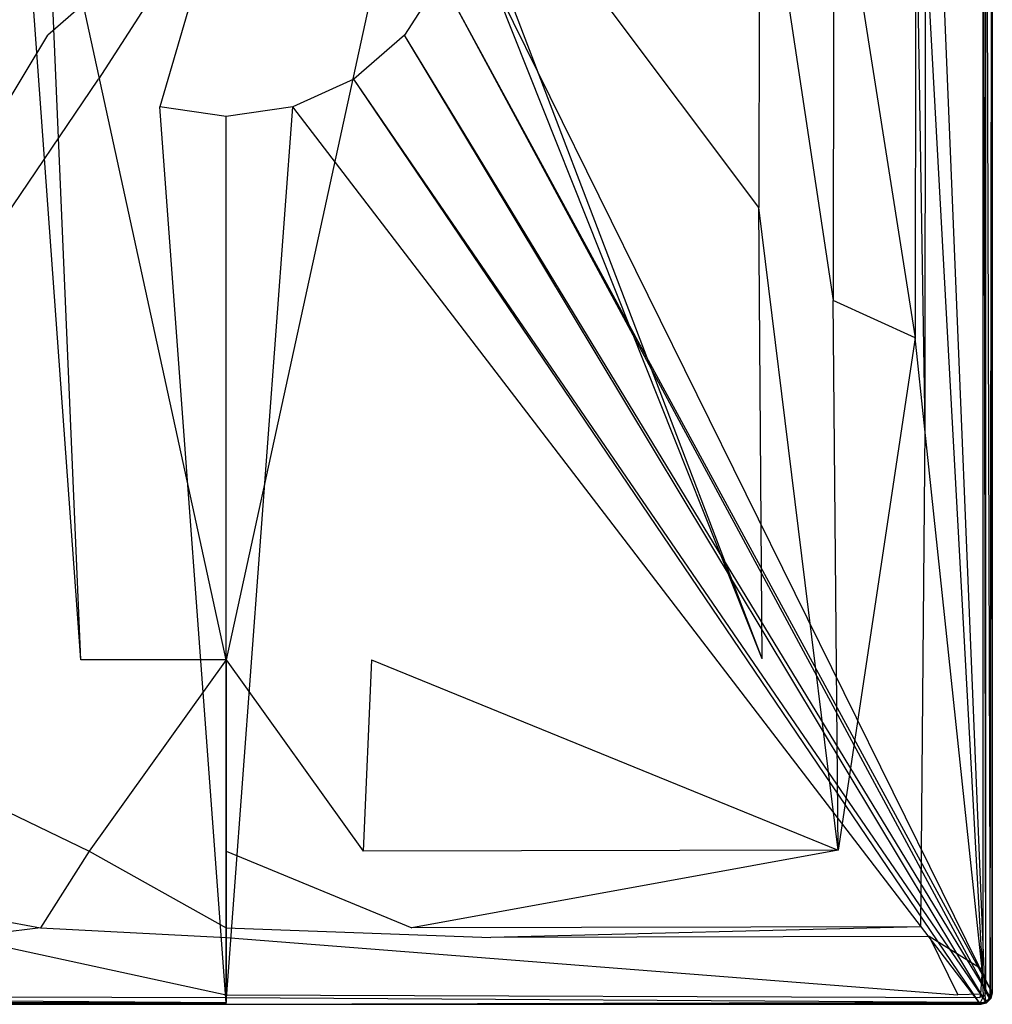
# Model space of a CAD drawing. Extents: x 0 to 0.8, y -0.8 to 0.
# Tile 2 of 7: x 0.292 to 0.8, y -0.8 to -0.286. Entities that reach past the tile are written whole.
import ezdxf

# ---------------------------------------------------------------- set-up
doc = ezdxf.new("R2010")
doc.units = 0
doc.layers.add('L0_WANNE_N_UDA8080ARA115V___0__', color=7, linetype='CONTINUOUS')

msp = doc.modelspace()

# ---------------------------------------------------------------- linework, layer by layer
at = {"layer": 'L0_WANNE_N_UDA8080ARA115V___0__', "color": 8}
for points, invisible_edges in [([(0.799483, -0.793049), (0.522017, -0.230664), (0.799501, -0.011176), (0.799483, -0.793049)], 14), ([(0.765069, -0.043614, 0.015), (0.795081, -0.768866, 0.015), (0.795081, -0.012615, 0.015), (0.765069, -0.043614, 0.015)], 14), ([(0.795081, -0.012615, 0.015), (0.7965, -0.793539, 0.015), (0.7965, -0.011237, 0.015), (0.795081, -0.012615, 0.015)], 14), ([(0.7965, -0.793539, 0.015), (0.795081, -0.012615, 0.015), (0.795081, -0.768866, 0.015), (0.7965, -0.793539, 0.015)], 13), ([(0.7965, -0.011237, 0.015), (0.798963, -0.793863, 0.013975), (0.798963, -0.010917, 0.013975), (0.7965, -0.011237, 0.015)], 14), ([(0.798963, -0.793863, 0.013975), (0.7965, -0.011237, 0.015), (0.7965, -0.793539, 0.015), (0.798963, -0.793863, 0.013975)], 13), ([(0.8, -0.010782, 0.0115), (0.798963, -0.793863, 0.013975), (0.8, -0.794, 0.0115), (0.8, -0.010782, 0.0115)], 13), ([(0.798963, -0.793863, 0.013975), (0.8, -0.010782, 0.0115), (0.798963, -0.010917, 0.013975), (0.798963, -0.793863, 0.013975)], 14), ([(0.799501, -0.011176), (0.8, -0.794), (0.799483, -0.793049), (0.799501, -0.011176)], 13), ([(0.8, -0.794), (0.799501, -0.011176), (0.8, -0.010782), (0.8, -0.794)], 14), ([(0.8, -0.010782), (0.8, -0.794, 0.000751), (0.8, -0.794), (0.8, -0.010782)], 13), ([(0.8, -0.794, 0.000751), (0.8, -0.010782), (0.8, -0.010782, 0.000751), (0.8, -0.794, 0.000751)], 14), ([(0.8, -0.794, 0.000751), (0.8, -0.010782, 0.01035), (0.8, -0.794, 0.01035), (0.8, -0.794, 0.000751)], 13), ([(0.8, -0.010782, 0.01035), (0.8, -0.794, 0.000751), (0.8, -0.010782, 0.000751), (0.8, -0.010782, 0.01035)], 14), ([(0.8, -0.010782, 0.01035), (0.8, -0.794, 0.0115), (0.8, -0.794, 0.01035), (0.8, -0.010782, 0.01035)], 13), ([(0.8, -0.794, 0.0115), (0.8, -0.010782, 0.01035), (0.8, -0.010782, 0.0115), (0.8, -0.794, 0.0115)], 14), ([(0.795081, -0.768866, 0.015), (0.765069, -0.043614, 0.015), (0.765069, -0.24239, 0.015), (0.795081, -0.768866, 0.015)], 13), ([(0.678016, -0.383881, 0.013404), (0.509949, -0.159739, 0.006596), (0.509301, -0.172786, 0.006611), (0.678016, -0.383881, 0.013404)], 14), ([(0.67844, -0.177831, 0.0134), (0.509949, -0.159739, 0.006596), (0.678016, -0.383881, 0.013404), (0.67844, -0.177831, 0.0134)], 14), ([(0.292733, -0.185862, 0.006629), (0.290699, -0.172786, 0.006611), (0.12022, -0.619586, 0.013408), (0.292733, -0.185862, 0.006629)], 14), ([(0.67978, -0.619586, 0.013408), (0.509301, -0.172786, 0.006611), (0.507267, -0.185862, 0.006629), (0.67978, -0.619586, 0.013408)], 14), ([(0.67978, -0.619586, 0.013408), (0.678016, -0.383881, 0.013404), (0.509301, -0.172786, 0.006611), (0.67978, -0.619586, 0.013408)], 14), ([(0.716887, -0.432516, 0.014969), (0.67844, -0.177831, 0.0134), (0.678016, -0.383881, 0.013404), (0.716887, -0.432516, 0.014969)], 13), ([(0.67844, -0.177831, 0.0134), (0.716887, -0.432516, 0.014969), (0.71726, -0.182, 0.014968), (0.67844, -0.177831, 0.0134)], 14), ([(0.759639, -0.452022, 0.015), (0.71726, -0.182, 0.014968), (0.716887, -0.432516, 0.014969), (0.759639, -0.452022, 0.015)], 13), ([(0.71726, -0.182, 0.014968), (0.759639, -0.452022, 0.015), (0.76, -0.20442, 0.015), (0.71726, -0.182, 0.014968)], 14), ([(0.324162, -0.620064, 0.013423), (0.292733, -0.185862, 0.006629), (0.12022, -0.619586, 0.013408), (0.324162, -0.620064, 0.013423)], 14), ([(0.324162, -0.620064, 0.013423), (0.305575, -0.186385, 0.0067), (0.292733, -0.185862, 0.006629), (0.324162, -0.620064, 0.013423)], 14), ([(0.4, -0.620064, 0.013404), (0.305575, -0.186385, 0.0067), (0.324162, -0.620064, 0.013423), (0.4, -0.620064, 0.013404)], 14), ([(0.4, -0.186385, 0.006626), (0.305575, -0.186385, 0.0067), (0.4, -0.620064, 0.013404), (0.4, -0.186385, 0.006626)], 14), ([(0.494425, -0.186385, 0.0067), (0.4, -0.186385, 0.006626), (0.4, -0.620064, 0.013404), (0.494425, -0.186385, 0.0067)], 14), ([(0.494425, -0.186385, 0.0067), (0.4, -0.620064, 0.013404), (0.475838, -0.620064, 0.013423), (0.494425, -0.186385, 0.0067)], 14), ([(0.507267, -0.185862, 0.006629), (0.494425, -0.186385, 0.0067), (0.475838, -0.620064, 0.013423), (0.507267, -0.185862, 0.006629)], 14), ([(0.67978, -0.619586, 0.013408), (0.507267, -0.185862, 0.006629), (0.475838, -0.620064, 0.013423), (0.67978, -0.619586, 0.013408)], 14), ([(0.764697, -0.49968, 0.015), (0.76, -0.20442, 0.015), (0.759639, -0.452022, 0.015), (0.764697, -0.49968, 0.015)], 13), ([(0.76, -0.20442, 0.015), (0.764697, -0.49968, 0.015), (0.765069, -0.24239, 0.015), (0.76, -0.20442, 0.015)], 14), ([(0.4, -0.213121), (0.306837, -0.293847), (0.287868, -0.26433), (0.4, -0.213121)], 14), ([(0.4, -0.213121), (0.333354, -0.316824), (0.306837, -0.293847), (0.4, -0.213121)], 14), ([(0.4, -0.213121), (0.36527, -0.331399), (0.333354, -0.316824), (0.4, -0.213121)], 14), ([(0.4, -0.336393), (0.36527, -0.331399), (0.4, -0.213121), (0.4, -0.336393)], 14), ([(0.43473, -0.331399), (0.4, -0.336393), (0.4, -0.213121), (0.43473, -0.331399)], 14), ([(0.512132, -0.26433), (0.493163, -0.293847), (0.4, -0.213121), (0.512132, -0.26433)], 14), ([(0.493163, -0.293847), (0.466646, -0.316824), (0.4, -0.213121), (0.493163, -0.293847)], 14), ([(0.466646, -0.316824), (0.43473, -0.331399), (0.4, -0.213121), (0.466646, -0.316824)], 14), ([(0.522017, -0.230664), (0.799483, -0.793049), (0.512132, -0.26433), (0.522017, -0.230664)], 13), ([(0.794642, -0.781846, 0.015), (0.765069, -0.24239, 0.015), (0.764697, -0.49968, 0.015), (0.794642, -0.781846, 0.015)], 13), ([(0.765069, -0.24239, 0.015), (0.794642, -0.781846, 0.015), (0.795081, -0.768866, 0.015), (0.765069, -0.24239, 0.015)], 14), ([(0.001353, -0.796096), (0.287868, -0.26433), (0.306837, -0.293847), (0.001353, -0.796096)], 14), ([(0.512132, -0.26433), (0.798647, -0.796096), (0.493163, -0.293847), (0.512132, -0.26433)], 13), ([(0.798647, -0.796096), (0.512132, -0.26433), (0.799483, -0.793049), (0.798647, -0.796096)], 14), ([(0.306837, -0.293847), (0.003593, -0.79833), (0.001353, -0.796096), (0.306837, -0.293847)], 13), ([(0.003593, -0.79833), (0.306837, -0.293847), (0.333354, -0.316824), (0.003593, -0.79833)], 14), ([(0.493163, -0.293847), (0.796407, -0.79833), (0.466646, -0.316824), (0.493163, -0.293847)], 13), ([(0.796407, -0.79833), (0.493163, -0.293847), (0.798647, -0.796096), (0.796407, -0.79833)], 14), ([(0.333354, -0.316824), (0.006645, -0.799159), (0.003593, -0.79833), (0.333354, -0.316824)], 13), ([(0.006645, -0.799159), (0.333354, -0.316824), (0.36527, -0.331399), (0.006645, -0.799159)], 14), ([(0.466646, -0.316824), (0.793355, -0.799159), (0.43473, -0.331399), (0.466646, -0.316824)], 13), ([(0.793355, -0.799159), (0.466646, -0.316824), (0.796407, -0.79833), (0.793355, -0.799159)], 14), ([(0.36527, -0.331399), (0.4, -0.799167), (0.006645, -0.799159), (0.36527, -0.331399)], 13), ([(0.4, -0.799167), (0.36527, -0.331399), (0.4, -0.336393), (0.4, -0.799167)], 14), ([(0.43473, -0.331399), (0.4, -0.799167), (0.4, -0.336393), (0.43473, -0.331399)], 13), ([(0.4, -0.799167), (0.43473, -0.331399), (0.793355, -0.799159), (0.4, -0.799167)], 14), ([(0.719526, -0.719514, 0.01497), (0.678016, -0.383881, 0.013404), (0.67978, -0.619586, 0.013408), (0.719526, -0.719514, 0.01497)], 14), ([(0.719526, -0.719514, 0.01497), (0.716887, -0.432516, 0.014969), (0.678016, -0.383881, 0.013404), (0.719526, -0.719514, 0.01497)], 14), ([(0.719526, -0.719514, 0.01497), (0.759639, -0.452022, 0.015), (0.716887, -0.432516, 0.014969), (0.719526, -0.719514, 0.01497)], 13), ([(0.759639, -0.452022, 0.015), (0.719526, -0.719514, 0.01497), (0.762573, -0.759538, 0.015), (0.759639, -0.452022, 0.015)], 14), ([(0.762573, -0.759538, 0.015), (0.764697, -0.49968, 0.015), (0.759639, -0.452022, 0.015), (0.762573, -0.759538, 0.015)], 13), ([(0.764697, -0.49968, 0.015), (0.762573, -0.759538, 0.015), (0.767102, -0.764609, 0.015), (0.764697, -0.49968, 0.015)], 14), ([(0.767102, -0.764609, 0.015), (0.794642, -0.781846, 0.015), (0.764697, -0.49968, 0.015), (0.767102, -0.764609, 0.015)], 13), ([(0.328444, -0.719982, 0.014971), (0.12022, -0.619586, 0.013408), (0.080474, -0.719514, 0.01497), (0.328444, -0.719982, 0.014971)], 13), ([(0.12022, -0.619586, 0.013408), (0.328444, -0.719982, 0.014971), (0.324162, -0.620064, 0.013423), (0.12022, -0.619586, 0.013408)], 14), ([(0.328444, -0.719982, 0.014971), (0.4, -0.620064, 0.013404), (0.324162, -0.620064, 0.013423), (0.328444, -0.719982, 0.014971)], 13), ([(0.4, -0.620064, 0.013404), (0.328444, -0.719982, 0.014971), (0.4, -0.719982, 0.014966), (0.4, -0.620064, 0.013404)], 14), ([(0.471556, -0.719982, 0.014971), (0.4, -0.620064, 0.013404), (0.4, -0.719982, 0.014966), (0.471556, -0.719982, 0.014971)], 13), ([(0.4, -0.620064, 0.013404), (0.471556, -0.719982, 0.014971), (0.475838, -0.620064, 0.013423), (0.4, -0.620064, 0.013404)], 14), ([(0.719526, -0.719514, 0.01497), (0.475838, -0.620064, 0.013423), (0.471556, -0.719982, 0.014971), (0.719526, -0.719514, 0.01497)], 13), ([(0.475838, -0.620064, 0.013423), (0.719526, -0.719514, 0.01497), (0.67978, -0.619586, 0.013408), (0.475838, -0.620064, 0.013423)], 14), ([(0.303071, -0.76, 0.015), (0.080474, -0.719514, 0.01497), (0.037427, -0.759538, 0.015), (0.303071, -0.76, 0.015)], 13), ([(0.080474, -0.719514, 0.01497), (0.303071, -0.76, 0.015), (0.328444, -0.719982, 0.014971), (0.080474, -0.719514, 0.01497)], 14), ([(0.496929, -0.76, 0.015), (0.719526, -0.719514, 0.01497), (0.471556, -0.719982, 0.014971), (0.496929, -0.76, 0.015)], 13), ([(0.719526, -0.719514, 0.01497), (0.496929, -0.76, 0.015), (0.762573, -0.759538, 0.015), (0.719526, -0.719514, 0.01497)], 14), ([(0.4, -0.76, 0.015), (0.328444, -0.719982, 0.014971), (0.303071, -0.76, 0.015), (0.4, -0.76, 0.015)], 13), ([(0.328444, -0.719982, 0.014971), (0.4, -0.76, 0.015), (0.4, -0.719982, 0.014966), (0.328444, -0.719982, 0.014971)], 14), ([(0.496929, -0.76, 0.015), (0.4, -0.719982, 0.014966), (0.4, -0.76, 0.015), (0.496929, -0.76, 0.015)], 13), ([(0.4, -0.719982, 0.014966), (0.496929, -0.76, 0.015), (0.471556, -0.719982, 0.014971), (0.4, -0.719982, 0.014966)], 14), ([(0.037427, -0.759538, 0.015), (0.261879, -0.765069, 0.015), (0.303071, -0.76, 0.015), (0.037427, -0.759538, 0.015)], 14), ([(0.4, -0.765069, 0.015), (0.303071, -0.76, 0.015), (0.261879, -0.765069, 0.015), (0.4, -0.765069, 0.015)], 13), ([(0.303071, -0.76, 0.015), (0.4, -0.765069, 0.015), (0.4, -0.76, 0.015), (0.303071, -0.76, 0.015)], 14), ([(0.538121, -0.765069, 0.015), (0.4, -0.76, 0.015), (0.4, -0.765069, 0.015), (0.538121, -0.765069, 0.015)], 13), ([(0.4, -0.76, 0.015), (0.538121, -0.765069, 0.015), (0.496929, -0.76, 0.015), (0.4, -0.76, 0.015)], 14), ([(0.538121, -0.765069, 0.015), (0.762573, -0.759538, 0.015), (0.496929, -0.76, 0.015), (0.538121, -0.765069, 0.015)], 13), ([(0.762573, -0.759538, 0.015), (0.538121, -0.765069, 0.015), (0.767102, -0.764609, 0.015), (0.762573, -0.759538, 0.015)], 14), ([(0.4, -0.795081, 0.015), (0.261879, -0.765069, 0.015), (0.017993, -0.795081, 0.015), (0.4, -0.795081, 0.015)], 13), ([(0.261879, -0.765069, 0.015), (0.4, -0.795081, 0.015), (0.4, -0.765069, 0.015), (0.261879, -0.765069, 0.015)], 14), ([(0.782007, -0.795081, 0.015), (0.4, -0.765069, 0.015), (0.4, -0.795081, 0.015), (0.782007, -0.795081, 0.015)], 13), ([(0.4, -0.765069, 0.015), (0.782007, -0.795081, 0.015), (0.538121, -0.765069, 0.015), (0.4, -0.765069, 0.015)], 14), ([(0.782007, -0.795081, 0.015), (0.767102, -0.764609, 0.015), (0.538121, -0.765069, 0.015), (0.782007, -0.795081, 0.015)], 13), ([(0.794642, -0.781846, 0.015), (0.767102, -0.764609, 0.015), (0.79392, -0.794638, 0.015), (0.794642, -0.781846, 0.015)], 14), ([(0.767102, -0.764609, 0.015), (0.782007, -0.795081, 0.015), (0.79392, -0.794638, 0.015), (0.767102, -0.764609, 0.015)], 14), ([(0.796058, -0.795188, 0.015), (0.795081, -0.768866, 0.015), (0.794642, -0.781846, 0.015), (0.796058, -0.795188, 0.015)], 13), ([(0.795081, -0.768866, 0.015), (0.796058, -0.795188, 0.015), (0.7965, -0.793539, 0.015), (0.795081, -0.768866, 0.015)], 14), ([(0.795188, -0.796058, 0.015), (0.794642, -0.781846, 0.015), (0.79392, -0.794638, 0.015), (0.795188, -0.796058, 0.015)], 13), ([(0.794642, -0.781846, 0.015), (0.795188, -0.796058, 0.015), (0.796058, -0.795188, 0.015), (0.794642, -0.781846, 0.015)], 14), ([(0.4, -0.798975, 0.013975), (0.006461, -0.7965, 0.015), (0.006137, -0.798963, 0.013975), (0.4, -0.798975, 0.013975)], 13), ([(0.4, -0.7965, 0.015), (0.017993, -0.795081, 0.015), (0.006461, -0.7965, 0.015), (0.4, -0.7965, 0.015)], 13), ([(0.006461, -0.7965, 0.015), (0.4, -0.798975, 0.013975), (0.4, -0.7965, 0.015), (0.006461, -0.7965, 0.015)], 14), ([(0.017993, -0.795081, 0.015), (0.4, -0.7965, 0.015), (0.4, -0.795081, 0.015), (0.017993, -0.795081, 0.015)], 14), ([(0.793539, -0.7965, 0.015), (0.4, -0.795081, 0.015), (0.4, -0.7965, 0.015), (0.793539, -0.7965, 0.015)], 13), ([(0.4, -0.795081, 0.015), (0.793539, -0.7965, 0.015), (0.782007, -0.795081, 0.015), (0.4, -0.795081, 0.015)], 14), ([(0.793863, -0.798963, 0.013975), (0.4, -0.7965, 0.015), (0.4, -0.798975, 0.013975), (0.793863, -0.798963, 0.013975)], 13), ([(0.4, -0.7965, 0.015), (0.793863, -0.798963, 0.013975), (0.793539, -0.7965, 0.015), (0.4, -0.7965, 0.015)], 14), ([(0.793539, -0.7965, 0.015), (0.79392, -0.794638, 0.015), (0.782007, -0.795081, 0.015), (0.793539, -0.7965, 0.015)], 13), ([(0.79392, -0.794638, 0.015), (0.793539, -0.7965, 0.015), (0.795188, -0.796058, 0.015), (0.79392, -0.794638, 0.015)], 14), ([(0.793863, -0.798963, 0.013975), (0.795188, -0.796058, 0.015), (0.793539, -0.7965, 0.015), (0.793863, -0.798963, 0.013975)], 13), ([(0.795188, -0.796058, 0.015), (0.793863, -0.798963, 0.013975), (0.796444, -0.798234, 0.013975), (0.795188, -0.796058, 0.015)], 14), ([(0.796444, -0.798234, 0.013975), (0.796058, -0.795188, 0.015), (0.795188, -0.796058, 0.015), (0.796444, -0.798234, 0.013975)], 13), ([(0.798234, -0.796444, 0.013975), (0.7965, -0.793539, 0.015), (0.796058, -0.795188, 0.015), (0.798234, -0.796444, 0.013975)], 13), ([(0.796058, -0.795188, 0.015), (0.796444, -0.798234, 0.013975), (0.798234, -0.796444, 0.013975), (0.796058, -0.795188, 0.015)], 14), ([(0.798647, -0.796096), (0.797, -0.799196), (0.796407, -0.79833), (0.798647, -0.796096)], 13), ([(0.796444, -0.798234, 0.013975), (0.799196, -0.797, 0.0115), (0.798234, -0.796444, 0.013975), (0.796444, -0.798234, 0.013975)], 14), ([(0.7965, -0.793539, 0.015), (0.798234, -0.796444, 0.013975), (0.798963, -0.793863, 0.013975), (0.7965, -0.793539, 0.015)], 14), ([(0.797, -0.799196), (0.798647, -0.796096), (0.799196, -0.797), (0.797, -0.799196)], 14), ([(0.798963, -0.793863, 0.013975), (0.798234, -0.796444, 0.013975), (0.8, -0.794, 0.0115), (0.798963, -0.793863, 0.013975)], 14), ([(0.8, -0.794, 0.0115), (0.798234, -0.796444, 0.013975), (0.799196, -0.797, 0.0115), (0.8, -0.794, 0.0115)], 14), ([(0.799483, -0.793049), (0.799196, -0.797), (0.798647, -0.796096), (0.799483, -0.793049)], 13), ([(0.799196, -0.797), (0.799483, -0.793049), (0.8, -0.794), (0.799196, -0.797)], 14), ([(0.8, -0.794), (0.799196, -0.797, 0.000751), (0.799196, -0.797), (0.8, -0.794)], 13), ([(0.799196, -0.797, 0.000751), (0.8, -0.794), (0.8, -0.794, 0.000751), (0.799196, -0.797, 0.000751)], 14), ([(0.799196, -0.797, 0.000751), (0.8, -0.794, 0.01035), (0.799196, -0.797, 0.01035), (0.799196, -0.797, 0.000751)], 13), ([(0.8, -0.794, 0.01035), (0.799196, -0.797, 0.000751), (0.8, -0.794, 0.000751), (0.8, -0.794, 0.01035)], 14), ([(0.8, -0.794, 0.01035), (0.799196, -0.797, 0.0115), (0.799196, -0.797, 0.01035), (0.8, -0.794, 0.01035)], 13), ([(0.799196, -0.797, 0.0115), (0.8, -0.794, 0.01035), (0.8, -0.794, 0.0115), (0.799196, -0.797, 0.0115)], 14), ([(0.006, -0.8, 0.0115), (0.4, -0.798975, 0.013975), (0.006137, -0.798963, 0.013975), (0.006, -0.8, 0.0115)], 14), ([(0.4, -0.798975, 0.013975), (0.006, -0.8, 0.0115), (0.4, -0.8, 0.0115), (0.4, -0.798975, 0.013975)], 13), ([(0.006645, -0.799159), (0.4, -0.8), (0.006, -0.8), (0.006645, -0.799159)], 13), ([(0.4, -0.8), (0.006, -0.8, 0.000751), (0.006, -0.8), (0.4, -0.8)], 13), ([(0.006, -0.8, 0.000751), (0.4, -0.8), (0.4, -0.8, 0.000751), (0.006, -0.8, 0.000751)], 14), ([(0.4, -0.8, 0.0115), (0.006, -0.8, 0.01035), (0.4, -0.8, 0.01035), (0.4, -0.8, 0.0115)], 13), ([(0.006, -0.8, 0.01035), (0.4, -0.8, 0.0115), (0.006, -0.8, 0.0115), (0.006, -0.8, 0.01035)], 14), ([(0.4, -0.8, 0.01035), (0.006, -0.8, 0.000751), (0.4, -0.8, 0.000751), (0.4, -0.8, 0.01035)], 13), ([(0.006, -0.8, 0.000751), (0.4, -0.8, 0.01035), (0.006, -0.8, 0.01035), (0.006, -0.8, 0.000751)], 14), ([(0.4, -0.8), (0.006645, -0.799159), (0.4, -0.799167), (0.4, -0.8)], 14), ([(0.793863, -0.798963, 0.013975), (0.4, -0.8, 0.0115), (0.794, -0.8, 0.0115), (0.793863, -0.798963, 0.013975)], 13), ([(0.4, -0.8, 0.0115), (0.793863, -0.798963, 0.013975), (0.4, -0.798975, 0.013975), (0.4, -0.8, 0.0115)], 14), ([(0.793355, -0.799159), (0.4, -0.8), (0.4, -0.799167), (0.793355, -0.799159)], 13), ([(0.4, -0.8), (0.793355, -0.799159), (0.794, -0.8), (0.4, -0.8)], 14), ([(0.794, -0.8), (0.4, -0.8, 0.000751), (0.4, -0.8), (0.794, -0.8)], 13), ([(0.4, -0.8, 0.000751), (0.794, -0.8), (0.794, -0.8, 0.000751), (0.4, -0.8, 0.000751)], 14), ([(0.794, -0.8, 0.0115), (0.4, -0.8, 0.01035), (0.794, -0.8, 0.01035), (0.794, -0.8, 0.0115)], 13), ([(0.4, -0.8, 0.01035), (0.794, -0.8, 0.0115), (0.4, -0.8, 0.0115), (0.4, -0.8, 0.01035)], 14), ([(0.794, -0.8, 0.01035), (0.4, -0.8, 0.000751), (0.794, -0.8, 0.000751), (0.794, -0.8, 0.01035)], 13), ([(0.4, -0.8, 0.000751), (0.794, -0.8, 0.01035), (0.4, -0.8, 0.01035), (0.4, -0.8, 0.000751)], 14), ([(0.796407, -0.79833), (0.794, -0.8), (0.793355, -0.799159), (0.796407, -0.79833)], 13), ([(0.793863, -0.798963, 0.013975), (0.797, -0.799196, 0.0115), (0.796444, -0.798234, 0.013975), (0.793863, -0.798963, 0.013975)], 14), ([(0.793863, -0.798963, 0.013975), (0.794, -0.8, 0.0115), (0.797, -0.799196, 0.0115), (0.793863, -0.798963, 0.013975)], 14), ([(0.794, -0.8), (0.796407, -0.79833), (0.797, -0.799196), (0.794, -0.8)], 14), ([(0.797, -0.799196, 0.000751), (0.794, -0.8), (0.797, -0.799196), (0.797, -0.799196, 0.000751)], 13), ([(0.794, -0.8), (0.797, -0.799196, 0.000751), (0.794, -0.8, 0.000751), (0.794, -0.8)], 14), ([(0.797, -0.799196, 0.01035), (0.794, -0.8, 0.000751), (0.797, -0.799196, 0.000751), (0.797, -0.799196, 0.01035)], 13), ([(0.794, -0.8, 0.000751), (0.797, -0.799196, 0.01035), (0.794, -0.8, 0.01035), (0.794, -0.8, 0.000751)], 14), ([(0.797, -0.799196, 0.01035), (0.794, -0.8, 0.0115), (0.794, -0.8, 0.01035), (0.797, -0.799196, 0.01035)], 13), ([(0.794, -0.8, 0.0115), (0.797, -0.799196, 0.01035), (0.797, -0.799196, 0.0115), (0.794, -0.8, 0.0115)], 14), ([(0.799196, -0.797, 0.0115), (0.796444, -0.798234, 0.013975), (0.797, -0.799196, 0.0115), (0.799196, -0.797, 0.0115)], 13), ([(0.799196, -0.797, 0.000751), (0.797, -0.799196), (0.799196, -0.797), (0.799196, -0.797, 0.000751)], 13), ([(0.797, -0.799196), (0.799196, -0.797, 0.000751), (0.797, -0.799196, 0.000751), (0.797, -0.799196)], 14), ([(0.799196, -0.797, 0.01035), (0.797, -0.799196, 0.000751), (0.799196, -0.797, 0.000751), (0.799196, -0.797, 0.01035)], 13), ([(0.797, -0.799196, 0.000751), (0.799196, -0.797, 0.01035), (0.797, -0.799196, 0.01035), (0.797, -0.799196, 0.000751)], 14), ([(0.799196, -0.797, 0.0115), (0.797, -0.799196, 0.01035), (0.799196, -0.797, 0.01035), (0.799196, -0.797, 0.0115)], 13), ([(0.797, -0.799196, 0.01035), (0.799196, -0.797, 0.0115), (0.797, -0.799196, 0.0115), (0.797, -0.799196, 0.01035)], 14)]:
    msp.add_3dface(points, dxfattribs=dict(at, invisible_edges=invisible_edges))

doc.saveas('drawing.dxf')
